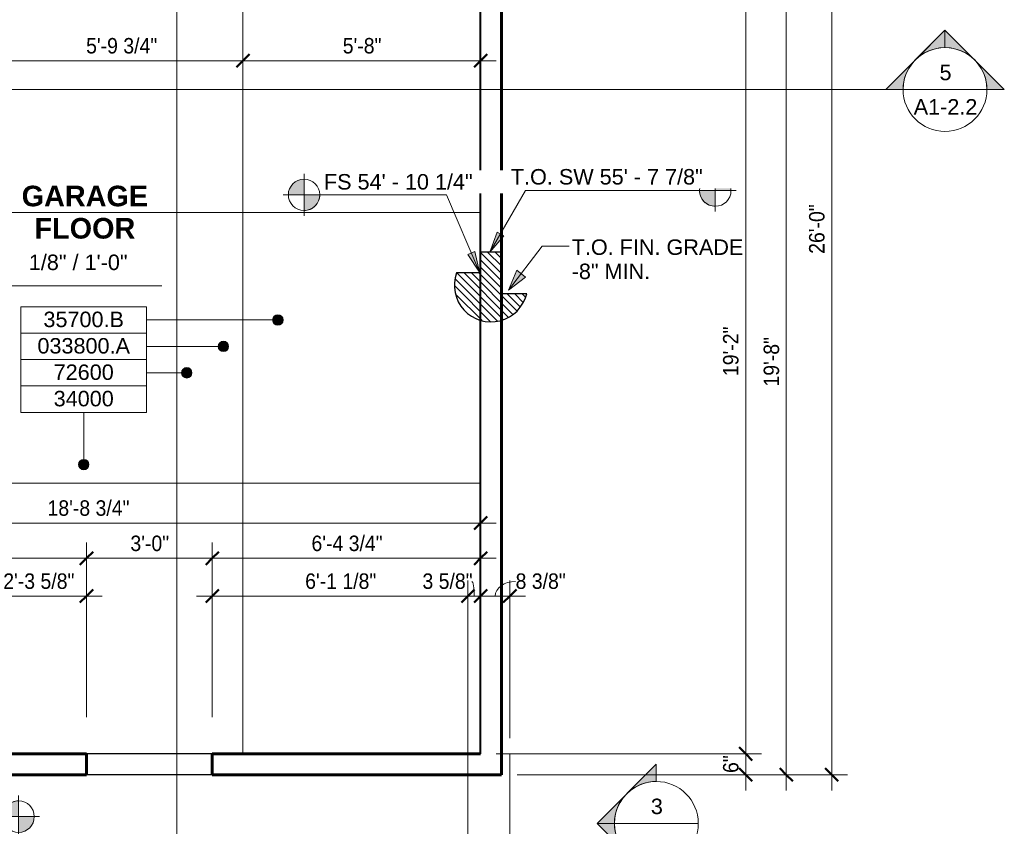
# Model space of a CAD drawing. Header units: inches. Extents: x -680 to 161, y -283 to 603.
# Tile 9 of 11: x -504 to -222, y 177 to 408. Entities that reach past the tile are written whole.
import ezdxf

# ---------------------------------------------------------------- set-up
doc = ezdxf.new("R2010")
doc.units = ezdxf.units.IN
doc.header["$MEASUREMENT"] = 0
for name, color, linetype, lineweight in [('A-ANNO-DIMS', 1, 'Continuous', 9), ('A-ANNO-DIMS-48', 1, 'Continuous', 9), ('A-ANNO-NOTE', 2, 'Continuous', 9), ('A-ANNO-SYMB', 6, 'Continuous', 9), ('A-ANNO-TEXT', 2, 'Continuous', 9), ('A-DETL', 5, 'Continuous', 9), ('A-DETL-GENF', 3, 'Continuous', 9), ('A-WALL', 2, 'Continuous', 18), ('S-FNDN-FTNG', 4, 'Continuous', 18)]:
    doc.layers.add(name, color=color, linetype=linetype, lineweight=lineweight)
doc.styles.add('Arial', font='arial.ttf', dxfattribs={"height": 4.42589820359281})
doc.styles.add('Arial_1', font='arial.ttf', dxfattribs={"width": 0.9, "height": 4.425898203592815})
doc.styles.add('Arial_2', font='arial.ttf', dxfattribs={"height": 5.901197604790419})
doc.dimstyles.new('Linear_-_3_32__Arial_2', dxfattribs={"dimscale": 12, "dimtxt": 4.5, "dimasz": 0.3125000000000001, "dimexe": 0.375, "dimexo": 0.3750000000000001, "dimgap": 0.06250000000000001, "dimtad": 1, "dimdec": 3, "dimrnd": 0.125, "dimzin": 3, "dimdsep": 46, "dimlunit": 4, "dimtxsty": 'Arial_1', "dimblk1": 'OBLIQUE', "dimblk2": 'OBLIQUE', "dimsah": 1, "dimcen": 0.09, "dimdle": 0.375, "dimazin": 0, "dimtfac": 1, "dimtdec": 3, "dimtix": 1, "dimtmove": 0, "dimatfit": 3, "dimfxl": 1, "dimtvp": 1, "dimfrac": 2, "dimtolj": 1, "dimtzin": 0, "dimarcsym": 2})
doc.dimstyles.new('Linear_-_3_32__Arial_2_1', dxfattribs={"dimscale": 12, "dimtxt": 4.5, "dimasz": 0.3125000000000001, "dimexe": 0.375, "dimexo": 0.3750000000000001, "dimgap": 0.06250000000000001, "dimtad": 1, "dimdec": 3, "dimrnd": 0.125, "dimzin": 3, "dimdsep": 46, "dimlunit": 4, "dimtxsty": 'Arial_1', "dimblk1": 'OBLIQUE', "dimblk2": 'OBLIQUE', "dimsah": 1, "dimcen": 0.09, "dimdle": 0.375, "dimazin": 0, "dimtfac": 1, "dimtdec": 3, "dimtix": 1, "dimtmove": 1, "dimatfit": 3, "dimfxl": 1, "dimtvp": 1, "dimfrac": 2, "dimtolj": 1, "dimtzin": 0, "dimarcsym": 2})

# ---------------------------------------------------------------- blocks, each defined once
blk = doc.blocks.new('Garage Slab Stem Wall - Slab Plan-2085818-Slab Edge Paln')
at = {"layer": 'A-DETL', "lineweight": 60}
for p, q in [((-510.2861363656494, 503.8320838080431), (-396.1971612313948, 503.8320838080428)), ((-396.1971612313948, 503.8320838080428), (-376.6901787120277, 503.8320838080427)), ((-376.6901787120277, 503.8320838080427), (-366.2861363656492, 503.8320838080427)), ((-366.2861363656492, 503.8320838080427), (-366.2861363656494, 341.3945838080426)), ((-396.1971612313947, 497.8320838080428), (-504.2861363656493, 497.8320838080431)), ((-504.2861363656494, 497.8320838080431), (-504.2861363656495, 449.8320838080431)), ((-376.7144157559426, 497.8320838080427), (-396.1971612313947, 497.8320838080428)), ((-372.2861363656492, 497.8320838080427), (-376.7144157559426, 497.8320838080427)), ((-606.2861363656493, 407.8320838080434), (-606.2861363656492, 455.8320838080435)), ((-600.2861363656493, 407.8320838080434), (-606.2861363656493, 407.8320838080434)), ((-366.2861363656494, 341.3945838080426), (-366.2861363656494, 321.8876012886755)), ((-366.2861363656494, 321.8876012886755), (-366.2861363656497, 191.8320838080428)), ((-449.03613636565, 191.8320838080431), (-449.03613636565, 197.832083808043)), ((-449.03613636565, 197.832083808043), (-372.2861363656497, 197.8320838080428)), ((-366.2861363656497, 191.8320838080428), (-449.03613636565, 191.8320838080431))]:
    blk.add_line(p, q, dxfattribs=at)
at = {"layer": 'A-DETL', "lineweight": 40}
for p, q in [((-510.2861363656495, 456.7070838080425), (-510.2861363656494, 503.8320838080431)), ((-372.2861363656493, 434.0820838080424), (-372.2861363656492, 497.8320838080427)), ((-606.2861363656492, 455.8320838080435), (-532.6971612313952, 455.8320838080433)), ((-532.6971612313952, 455.8320838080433), (-513.1901787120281, 455.8320838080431)), ((-513.1901787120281, 455.8320838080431), (-510.7861363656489, 455.8320838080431)), ((-532.6971612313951, 449.8320838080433), (-597.0361363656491, 449.8320838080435)), ((-513.214415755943, 449.8320838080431), (-532.6971612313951, 449.8320838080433)), ((-510.7861363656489, 449.8320838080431), (-513.214415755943, 449.8320838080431)), ((-506.2861363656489, 449.8320838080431), (-510.7861363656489, 449.8320838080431)), ((-504.2861363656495, 449.8320838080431), (-506.2861363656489, 449.8320838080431)), ((-372.2861363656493, 429.5820838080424), (-372.2861363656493, 434.0820838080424)), ((-372.2861363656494, 341.3945838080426), (-372.2861363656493, 429.5820838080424)), ((-372.2861363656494, 321.9118383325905), (-372.2861363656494, 341.3945838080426)), ((-372.2861363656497, 197.8320838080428), (-372.2861363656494, 321.9118383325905))]:
    blk.add_line(p, q, dxfattribs=at)
at = {"layer": 'S-FNDN-FTNG'}
for p, q in [((-510.2861363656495, 455.8320838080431), (-510.2861363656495, 456.7070838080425)), ((-510.7861363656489, 455.8320838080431), (-510.2861363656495, 455.8320838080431))]:
    blk.add_line(p, q, dxfattribs=at)
blk = doc.blocks.new('Garage Slab Front Stem Wall - Garage Slab Front Stem Wall-2091682-Slab Edge Paln')
at = {"layer": 'A-DETL', "lineweight": 60}
for p, q in [((-600.2861363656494, 215.8320838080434), (-606.2861363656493, 215.8320838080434)), ((-606.2861363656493, 215.8320838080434), (-606.2861363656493, 191.8320838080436)), ((-597.0361363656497, 197.8320838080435), (-592.1438818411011, 197.8320838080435)), ((-592.1438818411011, 197.8320838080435), (-572.661136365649, 197.8320838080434)), ((-572.661136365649, 197.8320838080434), (-485.03613636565, 197.8320838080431)), ((-485.03613636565, 197.8320838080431), (-485.03613636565, 191.8320838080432)), ((-606.2861363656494, 191.8320838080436), (-592.1681188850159, 191.8320838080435)), ((-592.1681188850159, 191.8320838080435), (-572.661136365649, 191.8320838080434)), ((-572.661136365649, 191.8320838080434), (-485.03613636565, 191.8320838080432))]:
    blk.add_line(p, q, dxfattribs=at)
blk = doc.blocks.new('Garage Slab Door Threshold - Garage Slab Door Threshold-2094548-Slab Edge Paln')
at = {"layer": 'A-DETL', "lineweight": 30}
for p, q in [((-449.03613636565, 197.832083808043), (-485.03613636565, 197.8320838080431)), ((-449.03613636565, 191.832083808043), (-485.03613636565, 191.8320838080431))]:
    blk.add_line(p, q, dxfattribs=at)
blk = doc.blocks.new('1 step SW - 1 step SW-2292545-Slab Edge Paln')
at = {"layer": 'A-DETL-GENF'}
h = blk.add_hatch(dxfattribs=at)
h.set_pattern_fill('FP_2', color=256, style=0, pattern_type=2)
h.set_pattern_definition([(315, (-366.286, 329.395), (1.060660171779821, 1.060660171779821), [])])
h.paths.add_polyline_path([(2.646317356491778, 7.978241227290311), (0.4068459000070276, 7.658950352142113), (-1.712266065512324, 6.867405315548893), (-3.612661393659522, 5.6403451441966), (-5.206134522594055, 4.034723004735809), (-6.418725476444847, 2.125062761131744), (-7.194152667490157, -4.263256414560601e-13), (3.41060513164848e-13, -4.263256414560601e-13), (3.41060513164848e-13, -12.00000000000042), (6.00000000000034, -12.00000000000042), (6.00000000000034, -6.000000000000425), (12.90506702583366, -6.000000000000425), (13.42146620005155, -3.797612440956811), (13.45416008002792, -1.535730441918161), (13.00163120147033, 0.6806622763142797), (12.08488338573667, 2.74869334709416), (10.74646686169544, 4.572376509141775), (9.048503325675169, 6.067066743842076), (7.069802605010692, 7.163389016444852), (4.902204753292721, 7.810458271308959)], flags=0)
at = {"layer": 'A-DETL-GENF', "lineweight": 30}
for p, q in [((-7.194152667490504, 0), (0, 0)), ((0, 0), (0, -12)), ((5.999999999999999, -12), (5.999999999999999, -5.999999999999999)), ((5.999999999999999, -5.999999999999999), (12.90506702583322, -5.999999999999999)), ((0, -12), (5.999999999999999, -12))]:
    blk.add_line(p, q, dxfattribs=at)
blk.add_arc((3, -2.515800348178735), 10.50000000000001, 340.6202020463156, 166.1370647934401, dxfattribs=at)
blk = doc.blocks.new('Section - Section Head - Filled-22785-Slab Edge Paln')
at = {"layer": 'A-ANNO-SYMB'}
h = blk.add_hatch(color=256, dxfattribs=at)
edge = h.paths.add_edge_path(flags=0)
edge.add_line((-0.4267766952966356, 0.1767766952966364), (-0.2499999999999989, 0.3535533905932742))
edge.add_line((-0.2499999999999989, 0.3535533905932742), (-0.2499999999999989, 0.2500000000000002))
edge.add_arc((-0.2499999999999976, -8.951173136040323e-16), 0.2500000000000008, 90.00000000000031, 135.0000000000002)
h = blk.add_hatch(color=256, dxfattribs=at)
edge = h.paths.add_edge_path(flags=0)
edge.add_arc((-0.2500000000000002, -1.040834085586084e-16), 0.2500000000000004, 45.00000000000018, 90.0000000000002)
edge.add_line((-0.2499999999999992, 0.2500000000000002), (-0.2499999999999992, 0.3535533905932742))
edge.add_line((-0.2499999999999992, 0.3535533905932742), (-0.07322330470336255, 0.1767766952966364))
h = blk.add_hatch(color=256, dxfattribs=at)
edge = h.paths.add_edge_path(flags=0)
edge.add_arc((-0.2500000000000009, 2.706168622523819e-16), 0.2503253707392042, 137.9216049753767, 180.0000000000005)
edge.add_line((-0.5003253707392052, 0), (-0.6035533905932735, 0))
edge.add_line((-0.6035533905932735, 0), (-0.4357986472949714, 0.1677547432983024))
h = blk.add_hatch(color=256, dxfattribs=at)
edge = h.paths.add_edge_path(flags=0)
edge.add_line((-0.06420135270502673, 0.1677547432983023), (0.1035533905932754, 0))
edge.add_line((0.1035533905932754, 0), (0.0003253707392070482, 0))
edge.add_arc((-0.2499999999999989, -3.747002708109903e-16), 0.2503253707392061, 9.052798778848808e-14, 42.0783950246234)
for p, q in [((-0.2499999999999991, 0.3535533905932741), (-0.6035533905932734, -1.249000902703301e-16)), ((-0.2499999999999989, 0.3535533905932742), (-0.4267766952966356, 0.1767766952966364)), ((-0.2499999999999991, 0.3535533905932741), (0.1035533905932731, -3.330669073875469e-16)), ((-0.2499999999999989, 0.2500000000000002), (-0.2499999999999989, 0.3535533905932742)), ((-0.07322330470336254, 0.1767766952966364), (-0.2499999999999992, 0.3535533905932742)), ((-0.2499999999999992, 0.3535533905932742), (-0.2499999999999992, 0.2500000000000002)), ((-0.4357986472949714, 0.1677547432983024), (-0.6035533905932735, 0)), ((0.1035533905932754, 0), (-0.06420135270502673, 0.1677547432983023)), ((-0.6035533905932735, 0), (-0.5003253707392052, 0)), ((0.0003253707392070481, 0), (0.1035533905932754, 0)), ((-0.5000000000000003, -4.351341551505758e-17), (-0.6035533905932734, -4.351341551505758e-17)), ((0, -3.705842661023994e-16), (0.1035533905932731, -3.705842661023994e-16))]:
    blk.add_line(p, q, dxfattribs=at)
for centre, radius, start, end in [((-0.2500000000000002, 4.898881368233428e-17), 0.2500000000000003, 359.9999999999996, 179.9999999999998), ((-0.2499999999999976, -8.951173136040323e-16), 0.2500000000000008, 90.00000000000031, 135.0000000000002), ((-0.2500000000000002, -1.040834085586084e-16), 0.2500000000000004, 45.00000000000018, 90.0000000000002), ((-0.2500000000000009, 2.706168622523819e-16), 0.2503253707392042, 137.9216049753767, 180.0000000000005), ((-0.2499999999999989, -3.747002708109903e-16), 0.2503253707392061, 9.052798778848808e-14, 42.0783950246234), ((-0.2500000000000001, 7.966498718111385e-16), 0.2500000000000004, 179.9999999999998, 359.9999999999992)]:
    blk.add_arc(centre, radius, start, end, dxfattribs=at)
blk = doc.blocks.new('DIMBLOCK17-Slab Edge Paln')
at = {"layer": 'A-ANNO-DIMS-48', "transparency": 16777216}
for p, q in [((-271.8108987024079, 508.3320838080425), (-271.8108987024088, 187.3320838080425)), ((-361.7861363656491, 503.8320838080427), (-267.3108987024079, 503.8320838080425)), ((-271.8108987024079, 503.8320838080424), (-361.7861363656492, 503.8320838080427)), ((-361.7861363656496, 191.8320838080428), (-267.3108987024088, 191.8320838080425)), ((-271.8108987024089, 191.8320838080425), (-361.7861363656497, 191.8320838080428))]:
    blk.add_line(p, q, dxfattribs=at)
at = {"layer": 'A-ANNO-DIMS-48', "lineweight": 50, "transparency": 16777216}
for p, q in [((-271.8108987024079, 503.8320838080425), (-273.6858987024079, 505.7070838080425)), ((-271.8108987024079, 503.8320838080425), (-269.9358987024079, 501.9570838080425)), ((-271.8108987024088, 191.8320838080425), (-273.6858987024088, 193.7070838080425)), ((-271.8108987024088, 191.8320838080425), (-269.9358987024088, 189.9570838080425))]:
    blk.add_line(p, q, dxfattribs=at)
at = {"layer": 'A-ANNO-DIMS-48', "color": 0, "transparency": 16777216, "insert": (-278.3021815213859, 340.8743915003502), "char_height": 4.425898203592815, "width": 16.69846153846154, "attachment_point": 1, "rotation": 90, "line_spacing_factor": 0.9385317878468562, "style": 'Arial_1'}
blk.add_mtext('26\'-0"', dxfattribs=at)
blk = doc.blocks.new('_Oblique')
at = {"color": 0, "linetype": 'ByBlock', "lineweight": -2}
blk.add_line((-0.5, -0.5), (0.5, 0.5), dxfattribs=at)
blk = doc.blocks.new('DIMBLOCK19-Slab Edge Paln')
at = {"layer": 'A-ANNO-DIMS-48', "lineweight": 50, "transparency": 16777216}
for p, q in [((-284.7995150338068, 427.8816645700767), (-286.6745150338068, 429.7566645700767)), ((-284.7995150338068, 427.8816645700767), (-282.9245150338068, 426.0066645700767)), ((-284.7995150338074, 191.8320838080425), (-286.6745150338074, 193.7070838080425)), ((-284.7995150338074, 191.8320838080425), (-282.9245150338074, 189.9570838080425))]:
    blk.add_line(p, q, dxfattribs=at)
at = {"layer": 'A-ANNO-DIMS-48', "transparency": 16777216}
for p, q in [((-367.7861363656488, 427.881664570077), (-280.2995150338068, 427.8816645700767)), ((-284.7995150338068, 427.8816645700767), (-367.7861363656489, 427.881664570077)), ((-284.7995150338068, 427.8816645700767), (-284.7995150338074, 187.3320838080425)), ((-361.7861363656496, 191.8320838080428), (-280.2995150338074, 191.8320838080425)), ((-284.7995150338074, 191.8320838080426), (-361.7861363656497, 191.8320838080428))]:
    blk.add_line(p, q, dxfattribs=at)
at = {"layer": 'A-ANNO-DIMS-48', "color": 0, "transparency": 16777216, "insert": (-291.2907978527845, 302.8991818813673), "char_height": 4.425898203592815, "width": 16.69846153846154, "attachment_point": 1, "rotation": 90, "line_spacing_factor": 0.9385317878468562, "style": 'Arial_1'}
blk.add_mtext('19\'-8"', dxfattribs=at)
blk = doc.blocks.new('DIMBLOCK22-Slab Edge Paln')
at = {"layer": 'A-ANNO-DIMS-48', "lineweight": 50, "transparency": 16777216}
for p, q in [((-296.4220277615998, 427.8816645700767), (-298.2970277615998, 429.7566645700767)), ((-296.4220277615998, 427.8816645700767), (-294.5470277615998, 426.0066645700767)), ((-296.4220277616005, 197.8320838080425), (-298.2970277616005, 199.7070838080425)), ((-296.4220277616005, 197.8320838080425), (-294.5470277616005, 195.9570838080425))]:
    blk.add_line(p, q, dxfattribs=at)
at = {"layer": 'A-ANNO-DIMS-48', "transparency": 16777216}
for p, q in [((-367.7861363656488, 427.881664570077), (-291.9220277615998, 427.8816645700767)), ((-296.4220277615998, 427.8816645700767), (-367.7861363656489, 427.881664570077)), ((-296.4220277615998, 427.8816645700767), (-296.4220277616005, 197.8320838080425)), ((-367.7861363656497, 197.8320838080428), (-291.9220277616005, 197.8320838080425)), ((-296.4220277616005, 197.8320838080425), (-367.7861363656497, 197.8320838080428))]:
    blk.add_line(p, q, dxfattribs=at)
at = {"layer": 'A-ANNO-DIMS-48', "color": 0, "transparency": 16777216, "insert": (-302.9133105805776, 305.8991818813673), "char_height": 4.425898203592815, "width": 16.69846153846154, "attachment_point": 1, "rotation": 90, "line_spacing_factor": 0.9385317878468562, "style": 'Arial_1'}
blk.add_mtext('19\'-2"', dxfattribs=at)
blk = doc.blocks.new('DIMBLOCK23-Slab Edge Paln')
at = {"layer": 'A-ANNO-DIMS-48', "transparency": 16777216}
for p, q in [((-367.7861363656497, 197.8320838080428), (-291.9220277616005, 197.8320838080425)), ((-296.4220277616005, 197.8320838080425), (-367.7861363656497, 197.8320838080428)), ((-296.4220277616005, 197.8320838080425), (-296.4220277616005, 187.3320838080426)), ((-361.7861363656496, 191.8320838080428), (-291.9220277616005, 191.8320838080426)), ((-296.4220277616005, 191.8320838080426), (-361.7861363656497, 191.8320838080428))]:
    blk.add_line(p, q, dxfattribs=at)
at = {"layer": 'A-ANNO-DIMS-48', "lineweight": 50, "transparency": 16777216}
for p, q in [((-296.4220277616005, 197.8320838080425), (-298.2970277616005, 199.7070838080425)), ((-296.4220277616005, 197.8320838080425), (-294.5470277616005, 195.9570838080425)), ((-296.4220277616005, 191.8320838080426), (-298.2970277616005, 193.7070838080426)), ((-296.4220277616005, 191.8320838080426), (-294.5470277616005, 189.9570838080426))]:
    blk.add_line(p, q, dxfattribs=at)
at = {"layer": 'A-ANNO-DIMS-48', "color": 0, "transparency": 16777216, "insert": (-302.9133105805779, 192.3397761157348), "char_height": 4.425898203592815, "width": 5.98153846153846, "attachment_point": 1, "rotation": 90, "line_spacing_factor": 0.9385317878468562, "style": 'Arial_1'}
blk.add_mtext('6"', dxfattribs=at)
blk = doc.blocks.new('DIMBLOCK25-Slab Edge Paln')
at = {"layer": 'A-ANNO-DIMS-48', "transparency": 16777216}
for p, q in [((-597.0361363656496, 220.3320838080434), (-597.0361363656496, 268.3599694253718)), ((-372.2861363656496, 262.0116198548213), (-372.2861363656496, 268.3599694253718)), ((-597.0361363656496, 263.8599694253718), (-367.7861363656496, 263.8599694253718)), ((-597.0361363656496, 263.8599694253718), (-597.0361363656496, 220.3320838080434)), ((-372.2861363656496, 263.8599694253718), (-372.2861363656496, 262.0116198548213))]:
    blk.add_line(p, q, dxfattribs=at)
at = {"layer": 'A-ANNO-DIMS-48', "lineweight": 50, "transparency": 16777216}
for p, q in [((-597.0361363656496, 263.8599694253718), (-595.1611363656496, 265.7349694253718)), ((-372.2861363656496, 263.8599694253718), (-370.4111363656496, 265.7349694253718)), ((-597.0361363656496, 263.8599694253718), (-598.9111363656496, 261.9849694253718)), ((-372.2861363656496, 263.8599694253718), (-374.1611363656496, 261.9849694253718))]:
    blk.add_line(p, q, dxfattribs=at)
at = {"layer": 'A-ANNO-DIMS-48', "color": 0, "transparency": 16777216, "insert": (-496.1880594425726, 270.3512522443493), "char_height": 4.425898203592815, "width": 27.66461538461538, "attachment_point": 1, "line_spacing_factor": 0.9385317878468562, "style": 'Arial_1'}
blk.add_mtext('18\'-8 3/4"', dxfattribs=at)
blk = doc.blocks.new('DIMBLOCK28-Slab Edge Paln')
at = {"layer": 'A-ANNO-DIMS-48', "transparency": 16777216}
for p, q in [((-597.0361363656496, 220.3320838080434), (-597.0361363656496, 258.2626335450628)), ((-485.03613636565, 208.3320838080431), (-485.03613636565, 258.2626335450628)), ((-597.0361363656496, 253.7626335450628), (-485.03613636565, 253.7626335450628)), ((-597.0361363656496, 253.7626335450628), (-597.0361363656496, 220.3320838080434)), ((-485.03613636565, 253.7626335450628), (-485.03613636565, 208.3320838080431))]:
    blk.add_line(p, q, dxfattribs=at)
at = {"layer": 'A-ANNO-DIMS-48', "lineweight": 50, "transparency": 16777216}
for p, q in [((-597.0361363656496, 253.7626335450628), (-598.9111363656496, 251.8876335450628)), ((-597.0361363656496, 253.7626335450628), (-595.1611363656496, 255.6376335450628)), ((-485.03613636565, 253.7626335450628), (-486.91113636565, 251.8876335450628)), ((-485.03613636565, 253.7626335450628), (-483.16113636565, 255.6376335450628))]:
    blk.add_line(p, q, dxfattribs=at)
at = {"layer": 'A-ANNO-DIMS-48', "color": 0, "transparency": 16777216, "insert": (-546.4707517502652, 260.2539163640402), "char_height": 4.425898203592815, "width": 13.04307692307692, "attachment_point": 1, "line_spacing_factor": 0.9385317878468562, "style": 'Arial_1'}
blk.add_mtext('9\'-4"', dxfattribs=at)
blk = doc.blocks.new('DIMBLOCK29-Slab Edge Paln')
at = {"layer": 'A-ANNO-DIMS-48', "transparency": 16777216}
for p, q in [((-485.03613636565, 208.3320838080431), (-485.03613636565, 258.2626335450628)), ((-449.03613636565, 208.332083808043), (-449.03613636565, 258.2626335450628)), ((-485.03613636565, 253.7626335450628), (-449.03613636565, 253.7626335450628)), ((-485.03613636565, 253.7626335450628), (-485.03613636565, 208.3320838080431)), ((-449.03613636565, 253.7626335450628), (-449.03613636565, 208.332083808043))]:
    blk.add_line(p, q, dxfattribs=at)
at = {"layer": 'A-ANNO-DIMS-48', "lineweight": 50, "transparency": 16777216}
for p, q in [((-485.03613636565, 253.7626335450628), (-486.91113636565, 251.8876335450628)), ((-485.03613636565, 253.7626335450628), (-483.16113636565, 255.6376335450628)), ((-449.03613636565, 253.7626335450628), (-450.91113636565, 251.8876335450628)), ((-449.03613636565, 253.7626335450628), (-447.16113636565, 255.6376335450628))]:
    blk.add_line(p, q, dxfattribs=at)
at = {"layer": 'A-ANNO-DIMS-48', "color": 0, "transparency": 16777216, "insert": (-472.4707517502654, 260.2539163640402), "char_height": 4.425898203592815, "width": 13.04307692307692, "attachment_point": 1, "line_spacing_factor": 0.9385317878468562, "style": 'Arial_1'}
blk.add_mtext('3\'-0"', dxfattribs=at)
blk = doc.blocks.new('DIMBLOCK30-Slab Edge Paln')
at = {"layer": 'A-ANNO-DIMS-48', "transparency": 16777216}
for p, q in [((-449.03613636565, 208.332083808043), (-449.03613636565, 258.2626335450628)), ((-372.2861363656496, 251.9142839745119), (-372.2861363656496, 258.2626335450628)), ((-449.03613636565, 253.7626335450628), (-367.7861363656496, 253.7626335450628)), ((-449.03613636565, 253.7626335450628), (-449.03613636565, 208.332083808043)), ((-372.2861363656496, 253.7626335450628), (-372.2861363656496, 251.914283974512))]:
    blk.add_line(p, q, dxfattribs=at)
at = {"layer": 'A-ANNO-DIMS-48', "lineweight": 50, "transparency": 16777216}
for p, q in [((-449.03613636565, 253.7626335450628), (-450.91113636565, 251.8876335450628)), ((-449.03613636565, 253.7626335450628), (-447.16113636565, 255.6376335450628)), ((-372.2861363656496, 253.7626335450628), (-374.1611363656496, 251.8876335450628)), ((-372.2861363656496, 253.7626335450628), (-370.4111363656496, 255.6376335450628))]:
    blk.add_line(p, q, dxfattribs=at)
at = {"layer": 'A-ANNO-DIMS-48', "color": 0, "transparency": 16777216, "insert": (-420.6649825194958, 260.2539163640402), "char_height": 4.425898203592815, "width": 24.00923076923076, "attachment_point": 1, "line_spacing_factor": 0.9385317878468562, "style": 'Arial_1'}
blk.add_mtext('6\'-4 3/4"', dxfattribs=at)
blk = doc.blocks.new('DIMBLOCK59-Slab Edge Paln')
at = {"layer": 'A-ANNO-DIMS-48', "transparency": 16777216}
for p, q in [((-512.661136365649, 202.3320838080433), (-512.661136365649, 247.4463403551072)), ((-485.03613636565, 208.3320838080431), (-485.03613636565, 247.4463403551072)), ((-512.661136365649, 242.9463403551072), (-480.53613636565, 242.9463403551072)), ((-512.661136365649, 242.9463403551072), (-512.661136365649, 202.3320838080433)), ((-485.03613636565, 242.9463403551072), (-485.03613636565, 208.3320838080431))]:
    blk.add_line(p, q, dxfattribs=at)
at = {"layer": 'A-ANNO-DIMS-48', "lineweight": 50, "transparency": 16777216}
for p, q in [((-512.661136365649, 242.9463403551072), (-514.536136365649, 241.0713403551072)), ((-512.661136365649, 242.9463403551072), (-510.7861363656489, 244.8213403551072)), ((-485.03613636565, 242.9463403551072), (-486.91113636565, 241.0713403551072)), ((-485.03613636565, 242.9463403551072), (-483.16113636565, 244.8213403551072))]:
    blk.add_line(p, q, dxfattribs=at)
at = {"layer": 'A-ANNO-DIMS-48', "color": 0, "transparency": 16777216, "insert": (-508.8524825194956, 249.4376231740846), "char_height": 4.425898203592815, "width": 24.00923076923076, "attachment_point": 1, "line_spacing_factor": 0.9385317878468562, "style": 'Arial_1'}
blk.add_mtext('2\'-3 5/8"', dxfattribs=at)
blk = doc.blocks.new('DIMBLOCK60-Slab Edge Paln')
at = {"layer": 'A-ANNO-DIMS-48', "transparency": 16777216}
for p, q in [((-449.03613636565, 208.332083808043), (-449.03613636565, 247.4463403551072)), ((-375.9111363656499, 188.6942113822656), (-375.9111363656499, 247.4463403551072)), ((-453.53613636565, 242.9463403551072), (-375.9111363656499, 242.9463403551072)), ((-449.03613636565, 242.9463403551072), (-449.03613636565, 208.332083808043)), ((-375.9111363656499, 242.9463403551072), (-375.9111363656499, 188.6942113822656))]:
    blk.add_line(p, q, dxfattribs=at)
at = {"layer": 'A-ANNO-DIMS-48', "lineweight": 50, "transparency": 16777216}
for p, q in [((-449.03613636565, 242.9463403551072), (-450.91113636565, 241.0713403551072)), ((-449.03613636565, 242.9463403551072), (-447.16113636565, 244.8213403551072)), ((-375.9111363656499, 242.9463403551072), (-377.7861363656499, 241.0713403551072)), ((-375.9111363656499, 242.9463403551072), (-374.0361363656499, 244.8213403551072))]:
    blk.add_line(p, q, dxfattribs=at)
at = {"layer": 'A-ANNO-DIMS-48', "color": 0, "transparency": 16777216, "insert": (-422.477482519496, 249.4376231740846), "char_height": 4.425898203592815, "width": 24.00923076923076, "attachment_point": 1, "line_spacing_factor": 0.9385317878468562, "style": 'Arial_1'}
blk.add_mtext('6\'-1 1/8"', dxfattribs=at)
blk = doc.blocks.new('DIMBLOCK61-Slab Edge Paln')
at = {"layer": 'A-ANNO-DIMS-48', "transparency": 16777216}
for p, q in [((-375.9111363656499, 188.6942113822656), (-375.9111363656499, 247.4463403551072)), ((-372.2861363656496, 241.0979907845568), (-372.2861363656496, 247.4463403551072)), ((-375.9111363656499, 242.9463403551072), (-372.2861363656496, 242.9463403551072)), ((-375.9111363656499, 242.9463403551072), (-375.9111363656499, 188.6942113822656)), ((-372.2861363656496, 242.9463403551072), (-372.2861363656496, 241.0979907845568))]:
    blk.add_line(p, q, dxfattribs=at)
at = {"layer": 'A-ANNO-DIMS-48', "lineweight": 50, "transparency": 16777216}
for p, q in [((-375.9111363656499, 242.9463403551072), (-377.7861363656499, 241.0713403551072)), ((-375.9111363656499, 242.9463403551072), (-374.0361363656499, 244.8213403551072)), ((-372.2861363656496, 242.9463403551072), (-374.1611363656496, 241.0713403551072)), ((-372.2861363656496, 242.9463403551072), (-370.4111363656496, 244.8213403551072))]:
    blk.add_line(p, q, dxfattribs=at)
at = {"layer": 'A-ANNO-DIMS-48', "transparency": 16777216}
blk.add_ellipse((-374.7898925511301, 242.9463403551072), major_axis=(0, 4.211538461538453), ratio=0.1641338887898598, start_param=4.712388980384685, end_param=6.283185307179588, dxfattribs=at)
at = {"layer": 'A-ANNO-DIMS-48', "color": 0, "transparency": 16777216, "insert": (-388.912969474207, 249.4376231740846), "char_height": 4.425898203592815, "width": 16.94769230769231, "attachment_point": 1, "line_spacing_factor": 0.9385317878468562, "style": 'Arial_1'}
blk.add_mtext('3 5/8"', dxfattribs=at)
blk = doc.blocks.new('DIMBLOCK62-Slab Edge Paln')
at = {"layer": 'A-ANNO-DIMS-48', "transparency": 16777216}
for p, q in [((-372.2861363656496, 241.0979907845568), (-372.2861363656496, 247.4463403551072)), ((-363.9111363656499, 202.3320838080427), (-363.9111363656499, 247.4463403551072)), ((-372.2861363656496, 242.9463403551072), (-359.4111363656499, 242.9463403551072)), ((-372.2861363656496, 242.9463403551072), (-372.2861363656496, 241.0979907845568)), ((-363.9111363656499, 242.9463403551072), (-363.9111363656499, 202.3320838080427))]:
    blk.add_line(p, q, dxfattribs=at)
at = {"layer": 'A-ANNO-DIMS-48', "lineweight": 50, "transparency": 16777216}
for p, q in [((-372.2861363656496, 242.9463403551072), (-374.1611363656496, 241.0713403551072)), ((-372.2861363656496, 242.9463403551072), (-370.4111363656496, 244.8213403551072)), ((-363.9111363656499, 242.9463403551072), (-365.7861363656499, 241.0713403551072)), ((-363.9111363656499, 242.9463403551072), (-362.0361363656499, 244.8213403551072))]:
    blk.add_line(p, q, dxfattribs=at)
at = {"layer": 'A-ANNO-DIMS-48', "transparency": 16777216}
blk.add_ellipse((-362.2650947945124, 242.9463403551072), major_axis=(5.833541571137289, 0), ratio=0.7219522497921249, start_param=1.570796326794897, end_param=3.141592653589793, dxfattribs=at)
at = {"layer": 'A-ANNO-DIMS-48', "color": 0, "transparency": 16777216, "insert": (-362.2650947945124, 249.4376231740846), "char_height": 4.425898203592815, "width": 16.94769230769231, "attachment_point": 1, "line_spacing_factor": 0.9385317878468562, "style": 'Arial_1'}
blk.add_mtext('8 3/8"', dxfattribs=at)
blk = doc.blocks.new('Spot Elevations - Spot Elevation - Target Filled-49714-Slab Edge Paln')
at = {"layer": 'A-ANNO-DIMS'}
h = blk.add_hatch(color=256, dxfattribs=at)
edge = h.paths.add_edge_path(flags=0)
edge.add_line((1.249000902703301e-16, 0), (-0.09374999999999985, 0))
edge.add_arc((5.724587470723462e-16, -3.434752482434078e-16), 0.09375000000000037, 90.00000000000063, 180.0000000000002, ccw=False)
edge.add_line((1.249000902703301e-16, 0.09375000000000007), (1.249000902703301e-16, 0))
h = blk.add_hatch(color=256, dxfattribs=at)
edge = h.paths.add_edge_path(flags=0)
edge.add_line((1.249000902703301e-16, 0), (0.09375000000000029, 0))
edge.add_arc((2.289834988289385e-16, 6.245004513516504e-17), 0.09374999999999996, 269.99999999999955, 359.99999999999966, ccw=False)
edge.add_line((1.249000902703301e-16, -0.09375), (1.249000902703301e-16, 0))
for p, q in [((-2.706168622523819e-16, 0.1243846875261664), (-2.706168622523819e-16, -0.125)), ((1.249000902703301e-16, 0), (1.249000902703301e-16, 0.09375000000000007)), ((0.1250000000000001, 7.067913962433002e-16), (-0.1249999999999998, 7.067913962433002e-16)), ((-0.09374999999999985, 0), (1.249000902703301e-16, 0)), ((1.249000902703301e-16, 0), (1.249000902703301e-16, -0.09375)), ((0.09375000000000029, 0), (1.249000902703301e-16, 0))]:
    blk.add_line(p, q, dxfattribs=at)
blk.add_circle((1.249000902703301e-16, 0), 0.09375000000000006, dxfattribs=at)
for centre, radius, start, end in [((5.724587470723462e-16, -3.434752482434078e-16), 0.09375000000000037, 90.00000000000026, 179.9999999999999), ((2.289834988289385e-16, 6.245004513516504e-17), 0.09374999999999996, 269.9999999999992, 359.9999999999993)]:
    blk.add_arc(centre, radius, start, end, dxfattribs=at)
blk = doc.blocks.new('DIMBLOCK75-Slab Edge Paln')
at = {"layer": 'A-ANNO-DIMS-48', "transparency": 16777216}
for p, q in [((-510.0048863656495, 394.2878649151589), (-510.0048863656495, 400.6362144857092)), ((-440.2861363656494, 394.2878649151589), (-440.2861363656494, 400.6362144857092)), ((-514.5048863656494, 396.1362144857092), (-440.2861363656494, 396.1362144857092)), ((-510.0048863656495, 396.1362144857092), (-510.0048863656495, 394.2878649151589)), ((-440.2861363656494, 396.1362144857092), (-440.2861363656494, 394.2878649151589))]:
    blk.add_line(p, q, dxfattribs=at)
at = {"layer": 'A-ANNO-DIMS-48', "lineweight": 50, "transparency": 16777216}
for p, q in [((-510.0048863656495, 396.1362144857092), (-508.1298863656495, 398.0112144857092)), ((-440.2861363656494, 396.1362144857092), (-438.4111363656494, 398.0112144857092)), ((-510.0048863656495, 396.1362144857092), (-511.8798863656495, 394.2612144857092)), ((-440.2861363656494, 396.1362144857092), (-442.1611363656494, 394.2612144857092))]:
    blk.add_line(p, q, dxfattribs=at)
at = {"layer": 'A-ANNO-DIMS-48', "color": 0, "transparency": 16777216, "insert": (-485.1493575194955, 402.6274973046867), "char_height": 4.425898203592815, "width": 24.00923076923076, "attachment_point": 1, "line_spacing_factor": 0.9385317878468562, "style": 'Arial_1'}
blk.add_mtext('5\'-9 3/4"', dxfattribs=at)
blk = doc.blocks.new('DIMBLOCK76-Slab Edge Paln')
at = {"layer": 'A-ANNO-DIMS-48', "transparency": 16777216}
for p, q in [((-440.2861363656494, 394.2878649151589), (-440.2861363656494, 400.6362144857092)), ((-372.2861363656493, 394.2878649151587), (-372.2861363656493, 400.6362144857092)), ((-440.2861363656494, 396.1362144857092), (-367.7861363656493, 396.1362144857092)), ((-440.2861363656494, 396.1362144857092), (-440.2861363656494, 394.2878649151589)), ((-372.2861363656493, 396.1362144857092), (-372.2861363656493, 394.2878649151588))]:
    blk.add_line(p, q, dxfattribs=at)
at = {"layer": 'A-ANNO-DIMS-48', "lineweight": 50, "transparency": 16777216}
for p, q in [((-440.2861363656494, 396.1362144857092), (-438.4111363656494, 398.0112144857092)), ((-372.2861363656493, 396.1362144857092), (-370.4111363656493, 398.0112144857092)), ((-440.2861363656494, 396.1362144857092), (-442.1611363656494, 394.2612144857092)), ((-372.2861363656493, 396.1362144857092), (-374.1611363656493, 394.2612144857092))]:
    blk.add_line(p, q, dxfattribs=at)
at = {"layer": 'A-ANNO-DIMS-48', "color": 0, "transparency": 16777216, "insert": (-411.7207517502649, 402.6274973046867), "char_height": 4.425898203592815, "width": 13.04307692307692, "attachment_point": 1, "line_spacing_factor": 0.9385317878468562, "style": 'Arial_1'}
blk.add_mtext('5\'-8"', dxfattribs=at)
blk = doc.blocks.new('Keynote Tag - Keynote Number - Boxed - Small-135510-Slab Edge Paln')
at = {"layer": 'A-ANNO-NOTE'}
for p, q in [((-0.3749999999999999, -0.07924477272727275), (-0.3749999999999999, 0.078125)), ((-0.3749999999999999, 0.078125), (0.3749999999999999, 0.078125)), ((0.3749999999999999, 0.078125), (0.3749999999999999, -0.07924477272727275)), ((-0.3749999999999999, -0.07924477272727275), (0.3749999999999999, -0.07924477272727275))]:
    blk.add_line(p, q, dxfattribs=at)

msp = doc.modelspace()

# ---------------------------------------------------------------- hatches: boundary and pattern name
at = {"layer": 'A-ANNO-DIMS'}
for points in [[(-369.5867739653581, 341.3945838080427), (-365.6705520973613, 346.0617552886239), (-367.5029958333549, 347.1197171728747)], [(-372.5796475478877, 335.618549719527), (-373.9579598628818, 341.5531548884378), (-375.9045919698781, 340.7238438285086)]]:
    msp.add_hatch(color=256, dxfattribs=at).paths.add_polyline_path(points, flags=0)
at = {"layer": 'A-ANNO-NOTE'}
h = msp.add_hatch(color=256, dxfattribs=at)
edge = h.paths.add_edge_path(flags=0)
edge.add_arc((-430.270971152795, 321.9488925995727), 1.5, 0, 360)
h = msp.add_hatch(color=256, dxfattribs=at)
edge = h.paths.add_edge_path(flags=0)
edge.add_arc((-445.8687253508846, 314.3951435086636), 1.5, 0, 360)
h = msp.add_hatch(color=256, dxfattribs=at)
edge = h.paths.add_edge_path(flags=0)
edge.add_arc((-456.3503505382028, 306.8413944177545), 1.5, 0, 360)
h = msp.add_hatch(color=256, dxfattribs=at)
edge = h.paths.add_edge_path(flags=0)
edge.add_arc((-485.8229090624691, 280.5659853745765), 1.5, 0, 360)
at = {"layer": 'A-ANNO-TEXT'}
msp.add_hatch(color=7, dxfattribs=at).paths.add_polyline_path([(-364.3199746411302, 330.4402163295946), (-359.3874123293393, 334.2157312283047), (-361.9360078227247, 336.1761893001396)], flags=0)

# ---------------------------------------------------------------- linework, layer by layer
at = {"layer": 'A-ANNO-DIMS'}
for p, q in [((-369.5867739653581, 341.3945838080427), (-359.4323041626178, 358.9826414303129)), ((-359.4323041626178, 358.9826414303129), (-305.1324678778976, 358.9826414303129)), ((-382.011693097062, 357.7582794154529), (-422.7861519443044, 357.7582794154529)), ((-372.5796475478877, 335.618549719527), (-382.011693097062, 357.7582794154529)), ((-367.5029958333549, 347.1197171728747), (-369.5867739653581, 341.3945838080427)), ((-365.6705520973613, 346.0617552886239), (-367.5029958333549, 347.1197171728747)), ((-369.5867739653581, 341.3945838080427), (-365.6705520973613, 346.0617552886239)), ((-373.9579598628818, 341.5531548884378), (-375.9045919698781, 340.7238438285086)), ((-372.5796475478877, 335.618549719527), (-373.9579598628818, 341.5531548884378)), ((-375.9045919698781, 340.7238438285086), (-372.5796475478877, 335.618549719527)), ((-463.5198274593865, 331.7100656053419), (-511.5198274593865, 331.710065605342))]:
    msp.add_line(p, q, dxfattribs=at)
at = {"layer": 'A-ANNO-NOTE'}
for p, q in [((-430.270971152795, 321.9488925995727), (-467.8229090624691, 321.9488925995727)), ((-445.8687253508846, 314.3951435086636), (-467.8229090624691, 314.3951435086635)), ((-456.3503505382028, 306.8413944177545), (-467.8229090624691, 306.8413944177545)), ((-485.8229090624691, 280.5659853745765), (-485.8229090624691, 295.5107707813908))]:
    msp.add_line(p, q, dxfattribs=at)
for centre in [(-430.270971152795, 321.9488925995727), (-445.8687253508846, 314.3951435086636), (-456.3503505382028, 306.8413944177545), (-485.8229090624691, 280.5659853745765)]:
    msp.add_circle(centre, 1.5, dxfattribs=at)
at = {"layer": 'A-ANNO-SYMB'}
for p, q in [((-459.1594954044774, 518.8318544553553), (-459.1594954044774, 169.0644624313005)), ((-251.4019589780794, 387.8835652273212), (-675.6479053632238, 387.8835652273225)), ((-251.4019589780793, 387.8835652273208), (-227.4019589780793, 387.8835652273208)), ((-333.9946171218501, 177.9102081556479), (-309.9946171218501, 177.9102081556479))]:
    msp.add_line(p, q, dxfattribs=at)
at = {"layer": 'A-ANNO-TEXT', "color": 7}
for p, q in [((-364.3199746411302, 330.4402163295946), (-354.6335178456, 343.0326101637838)), ((-354.6335178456, 343.0326101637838), (-346.96261465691, 343.032610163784)), ((-361.9360078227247, 336.1761893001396), (-364.3199746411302, 330.4402163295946)), ((-359.3874123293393, 334.2157312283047), (-361.9360078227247, 336.1761893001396)), ((-364.3199746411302, 330.4402163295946), (-359.3874123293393, 334.2157312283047))]:
    msp.add_line(p, q, dxfattribs=at)
at = {"layer": 'A-DETL', "lineweight": 18}
for p, q in [((-440.2861363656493, 497.8320838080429), (-440.2861363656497, 197.8320838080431)), ((-600.286136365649, 352.6654171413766), (-372.2861363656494, 352.6654171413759)), ((-600.2861363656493, 275.2487504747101), (-372.2861363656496, 275.2487504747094))]:
    msp.add_line(p, q, dxfattribs=at)
at = {"layer": 'A-WALL'}
for p, q in [((-366.2861363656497, 197.8320838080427), (-363.9111363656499, 197.8320838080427)), ((-363.9111363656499, 197.8320838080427), (-363.9111363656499, 133.8320838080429)), ((-375.9111363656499, 133.832083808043), (-375.9111363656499, 191.8320838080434))]:
    msp.add_line(p, q, dxfattribs=at)

# ---------------------------------------------------------------- block references
at = {"layer": 'A-ANNO-DIMS', "xscale": 47.99999999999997, "yscale": 47.99999999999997, "zscale": 47.99999999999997}
msp.add_blockref('Spot Elevations - Spot Elevation - Target Filled-49714-Slab Edge Paln', (-422.7861519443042, 357.7582794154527), dxfattribs=at)
at = {"layer": 'A-ANNO-DIMS', "extrusion": (0, 0, -1), "xscale": 47.99999999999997, "yscale": 47.99999999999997, "zscale": 47.99999999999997}
msp.add_blockref('Spot Elevations - Spot Elevation - Target Filled-49714-Slab Edge Paln', (305.1324678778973, 358.9826414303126), dxfattribs=at)
at = {"layer": 'A-ANNO-DIMS', "xscale": 47.99999999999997, "yscale": 47.99999999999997, "zscale": 47.99999999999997, "rotation": 180}
msp.add_blockref('Spot Elevations - Spot Elevation - Target Filled-49714-Slab Edge Paln', (-504.4769462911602, 179.8543668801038), dxfattribs=at)
at = {"layer": 'A-ANNO-NOTE', "xscale": 47.99999999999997, "yscale": 47.99999999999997, "zscale": 47.99999999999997}
for p in [(-485.8229090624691, 321.9757671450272), (-485.8229090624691, 314.4220180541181), (-485.8229090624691, 306.868268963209), (-485.8229090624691, 299.3145198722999)]:
    msp.add_blockref('Keynote Tag - Keynote Number - Boxed - Small-135510-Slab Edge Paln', p, dxfattribs=at)
at = {"layer": 'A-ANNO-SYMB', "extrusion": (0, 0, -1), "xscale": 47.99999999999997, "yscale": 47.99999999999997, "zscale": 47.99999999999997}
msp.add_blockref('Section - Section Head - Filled-22785-Slab Edge Paln', (251.4019589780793, 387.883565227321), dxfattribs=at)
at = {"layer": 'A-ANNO-SYMB', "extrusion": (0, 0, -1), "xscale": 47.99999999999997, "yscale": 47.99999999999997, "zscale": 47.99999999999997, "rotation": 270.0000000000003}
msp.add_blockref('Section - Section Head - Filled-22785-Slab Edge Paln', (321.9946171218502, 165.9102081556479), dxfattribs=at)
at = {"layer": 'A-DETL-GENF', "rotation": 180}
msp.add_blockref('1 step SW - 1 step SW-2292545-Slab Edge Paln', (-366.2861363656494, 329.3945838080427), dxfattribs=at)
at = {"layer": 'S-FNDN-FTNG', "lineweight": 60}
for name in ['Garage Slab Stem Wall - Slab Plan-2085818-Slab Edge Paln', 'Garage Slab Front Stem Wall - Garage Slab Front Stem Wall-2091682-Slab Edge Paln']:
    msp.add_blockref(name, (0, 0), dxfattribs=at)
at = {"layer": 'S-FNDN-FTNG'}
msp.add_blockref('Garage Slab Door Threshold - Garage Slab Door Threshold-2094548-Slab Edge Paln', (0, 0), dxfattribs=at)

# ---------------------------------------------------------------- texts
at = {"layer": 'A-ANNO-SYMB', "char_height": 4.42589820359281, "attachment_point": 2, "line_spacing_factor": 0.9385317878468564, "style": 'Arial'}
for s, insert, width in [('5', (-239.2482739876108, 394.968127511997), 4.103999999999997), ('A1-2.2', (-239.2482739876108, 385.1500054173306), 21.70799999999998), ('3', (-321.8409321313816, 184.994770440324), 4.103999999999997)]:
    msp.add_mtext(s, dxfattribs=dict(at, insert=insert, width=width))
at = {"layer": 'A-ANNO-TEXT', "color": 7}
for s, insert, char_height, width, attachment_point, line_spacing_factor, style in [('\\fArial|b1|i0|c0|p34|;GARAGE\\fArial|b0|i0|c0|p34|;\\P\\fArial|b1|i0|c0|p34|;FLOOR', (-485.4960362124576, 360.3746028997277), 5.901197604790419, 41.39999999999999, 2, 0.9385317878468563, 'Arial_2'), ('T.O. FIN. GRADE\\P-8" MIN.', (-346.21261465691, 345.0008160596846), 4.425898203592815, 58.428, 1, 0.9385317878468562, 'Arial')]:
    msp.add_mtext(s, dxfattribs=dict(at, insert=insert, char_height=char_height, width=width, attachment_point=attachment_point, line_spacing_factor=line_spacing_factor, style=style))

# ---------------------------------------------------------------- dimensions: what is measured, and where the dimension line sits
at = {"layer": 'A-ANNO-DIMS'}
for base, p1, p2, override, picture, middle in [((-271.8108987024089, 191.8320838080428), (-366.2861363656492, 503.8320838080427), (-366.2861363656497, 191.8320838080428), {"dimpost": '<>', "dimfxl": 311.9999999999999}, 'DIMBLOCK17-Slab Edge Paln', (-274.8206427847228, 347.8320838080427)), ((-284.7995150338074, 191.8320838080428), (-372.2861363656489, 427.881664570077), (-366.2861363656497, 191.8320838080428), {"dimpost": '<>', "dimfxl": 236.1258236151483}, 'DIMBLOCK19-Slab Edge Paln', (-287.8092591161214, 309.8568741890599)), ((-296.4220277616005, 197.8320838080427), (-372.2861363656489, 427.881664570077), (-372.2861363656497, 197.8320838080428), {"dimpost": '<>', "dimfxl": 230.0495807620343}, 'DIMBLOCK22-Slab Edge Paln', (-299.4317718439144, 312.8568741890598)), ((-296.4220277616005, 191.8320838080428), (-372.2861363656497, 197.8320838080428), (-366.2861363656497, 191.8320838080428), {"dimpost": '<>', "dimfxl": 8.48528137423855}, 'DIMBLOCK23-Slab Edge Paln', (-299.4317718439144, 194.8320838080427))]:
    dim = msp.add_linear_dim(base=base, p1=p1, p2=p2, angle=89.99999999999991, dimstyle='Linear_-_3_32__Arial_2', override=override, dxfattribs=at)
    dim.commit()
    dim.dimension.update_dxf_attribs({"geometry": picture, "text_midpoint": middle})
for base, p1, p2, override, picture, middle in [((-440.2861363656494, 396.1362144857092), (-510.0048863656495, 398.7878649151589), (-440.2861363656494, 398.7878649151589), {"dimpost": '<>', "dimfxl": 69.71875000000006}, 'DIMBLOCK75-Slab Edge Paln', (-475.1455113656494, 399.176148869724)), ((-372.2861363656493, 396.1362144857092), (-440.2861363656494, 398.7878649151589), (-372.2861363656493, 398.7878649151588), {"dimpost": '<>', "dimfxl": 68.00000000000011}, 'DIMBLOCK76-Slab Edge Paln', (-406.2861363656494, 399.1459585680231)), ((-372.2861363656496, 263.8599694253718), (-597.0361363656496, 215.8320838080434), (-372.2861363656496, 266.5116198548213), {"dimpost": '<>', "dimfxl": 230.3930942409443}, 'DIMBLOCK25-Slab Edge Paln', (-484.6611363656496, 266.8999038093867)), ((-485.03613636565, 253.7626335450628), (-597.0361363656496, 215.8320838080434), (-485.03613636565, 203.8320838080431), {"dimpost": '<>', "dimfxl": 112.6410227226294}, 'DIMBLOCK28-Slab Edge Paln', (-541.0361363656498, 256.7723776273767)), ((-449.03613636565, 253.7626335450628), (-485.03613636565, 203.8320838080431), (-449.03613636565, 203.832083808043), {"dimpost": '<>', "dimfxl": 36}, 'DIMBLOCK29-Slab Edge Paln', (-467.03613636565, 256.7738871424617)), ((-372.2861363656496, 253.7626335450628), (-449.03613636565, 203.832083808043), (-372.2861363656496, 256.414283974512), {"dimpost": '<>', "dimfxl": 93.03467243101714}, 'DIMBLOCK30-Slab Edge Paln', (-410.6611363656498, 256.8025679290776)), ((-485.03613636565, 242.9463403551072), (-512.661136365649, 197.8320838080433), (-485.03613636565, 203.8320838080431), {"dimpost": '<>', "dimfxl": 28.26907541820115}, 'DIMBLOCK59-Slab Edge Paln', (-498.8486363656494, 245.986274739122)), ((-375.9111363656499, 242.9463403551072), (-449.03613636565, 203.832083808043), (-375.9111363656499, 184.1942113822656), {"dimpost": '<>', "dimfxl": 75.71599341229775}, 'DIMBLOCK60-Slab Edge Paln', (-412.4736363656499, 245.9847652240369))]:
    dim = msp.add_linear_dim(base=base, p1=p1, p2=p2, dimstyle='Linear_-_3_32__Arial_2', override=override, dxfattribs=at)
    dim.commit()
    dim.dimension.update_dxf_attribs({"geometry": picture, "text_midpoint": middle})
for base, p1, p2, override, picture, middle in [((-372.2861363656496, 242.9463403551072), (-375.9111363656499, 184.1942113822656), (-372.2861363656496, 245.5979907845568), {"dimpost": '<>', "dimfxl": 61.51068809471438}, 'DIMBLOCK61-Slab Edge Paln', (-380.4391233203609, 246.4870243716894)), ((-363.9111363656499, 242.9463403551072), (-372.2861363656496, 245.5979907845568), (-363.9111363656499, 197.8320838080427), {"dimpost": '<>', "dimfxl": 48.49456149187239}, 'DIMBLOCK62-Slab Edge Paln', (-353.7912486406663, 246.4870243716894))]:
    dim = msp.add_linear_dim(base=base, p1=p1, p2=p2, dimstyle='Linear_-_3_32__Arial_2_1', override=override, dxfattribs=at)
    dim.commit()
    dim.dimension.update_dxf_attribs({"geometry": picture, "text_midpoint": middle, "dimtype": 160})

# ---------------------------------------------------------------- next in the draw order: texts
at = {"layer": 'A-ANNO-DIMS', "char_height": 4.425898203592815, "attachment_point": 1, "line_spacing_factor": 0.9385317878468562, "style": 'Arial', "bg_fill": 3, "box_fill_scale": 1.25, "bg_fill_color": 0, "bg_fill_transparency": 0}
for s, insert, width in [('FS 54\' - 10 1/4"', (-417.0981090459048, 363.700091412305), 50.706), ('T.O. SW 55\' - 7 7/8"', (-363.6190861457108, 365.1362390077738), 65.39399999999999), ('1/8" / 1\'-0"', (-501.5373274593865, 340.6590407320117), 33.642)]:
    msp.add_mtext(s, dxfattribs=dict(at, insert=insert, width=width))
at = {"layer": 'A-ANNO-NOTE', "char_height": 4.42589820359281, "attachment_point": 2, "line_spacing_factor": 0.9385317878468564, "style": 'Arial', "bg_fill": 3, "box_fill_scale": 1.25, "bg_fill_color": 0, "bg_fill_transparency": 0}
for s, insert, width in [('35700.B', (-485.8366369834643, 324.3319424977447), 27.48599999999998), ('033800.A', (-485.8366369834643, 316.7781934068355), 31.58999999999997), ('72600', (-485.8366369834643, 309.2244443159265), 20.51999999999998), ('34000', (-485.8366369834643, 301.6706952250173), 20.51999999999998)]:
    msp.add_mtext(s, dxfattribs=dict(at, insert=insert, width=width))

doc.saveas('drawing.dxf')
